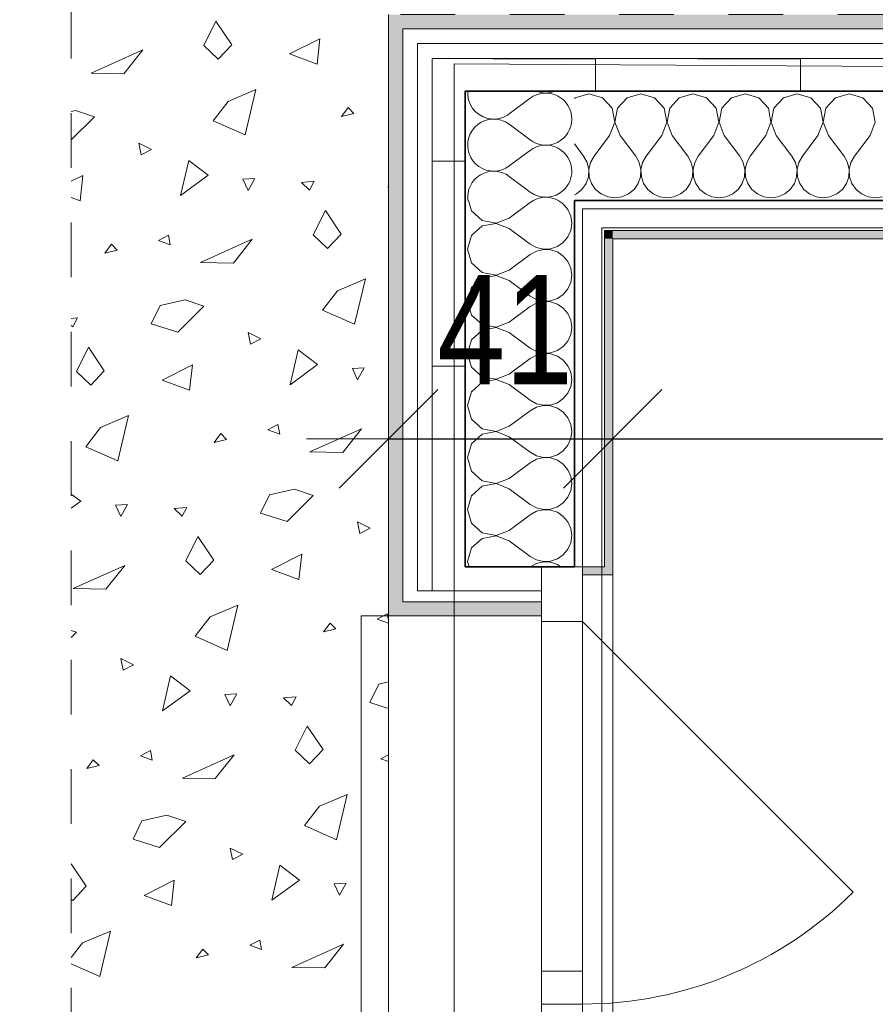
# Model space of a CAD drawing. Header units: centimetres. Extents: x -7.1 to 26.5, y -14.7 to 18.1.
# Tile 46 of 186: x 1.2 to 2.8, y 9.3 to 11.1. Entities that reach past the tile are written whole.
import ezdxf

# ---------------------------------------------------------------- set-up
doc = ezdxf.new("R2010")
doc.units = ezdxf.units.CM
doc.header["$LTSCALE"] = 10
doc.header["$PDMODE"] = 65
doc.linetypes.add('AUSGEZOGEN', pattern=[0])
doc.linetypes.add('STRICHLINIE_S4', pattern=[0.0055, 0.0035, -0.001, 0, -0.001])
for name, color, linetype in [('XR$1$010 Fenêtres', 7, 'Continuous'), ('XR$1$010 Murs extérieurs', 7, 'Continuous'), ('XR$1$010 Murs extérieurs – Lignes de séparation des couches', 7, 'Continuous'), ('XR$1$030 Chapes', 7, 'Continuous'), ('XR$1$080 Définition des locaux – Contour', 7, 'Continuous'), ('XR$2$105 Cotations100', 7, 'Continuous'), ('XR$3$010 Murs extérieurs – Hachures des composants', 7, 'Continuous'), ('XR$3$035 Dalles', 7, 'Continuous')]:
    doc.layers.add(name, color=color, linetype=linetype)
doc.styles.add('ARIAL', font='arial.ttf')
doc.dimstyles.new('DIMSTYLE_3', dxfattribs={"dimtxt": 0.2, "dimasz": 0.3, "dimexe": 0, "dimexo": 0, "dimgap": 0.1, "dimtad": 2, "dimrnd": 0.005, "dimzin": 4, "dimdsep": 46, "dimtxsty": 'ARIAL', "dimblk1": 'ALL_ML_STRICH', "dimblk2": 'ALL_ML_STRICH', "dimsah": 1, "dimcen": 0, "dimclrd": 7, "dimclre": 7, "dimclrt": 7, "dimadec": 0, "dimazin": 0, "dimtfac": 1, "dimtdec": 0, "dimtix": 1, "dimtmove": 2, "dimatfit": 3, "dimfxl": 0, "dimtzin": 0, "dimlwd": 0, "dimlwe": 18, "dimarcsym": 0})
doc.dimstyles.new('DIMSTYLE_7', dxfattribs={"dimtxt": 0.2, "dimasz": 0.3, "dimexe": 0, "dimexo": 0, "dimgap": 0.1, "dimtad": 2, "dimdec": 1, "dimlfac": 100, "dimrnd": 0.5, "dimzin": 4, "dimdsep": 46, "dimtxsty": 'ARIAL', "dimblk1": 'ALL_ML_STRICH', "dimblk2": 'ALL_ML_STRICH', "dimsah": 1, "dimcen": 0, "dimclrd": 7, "dimclre": 7, "dimclrt": 7, "dimadec": 0, "dimazin": 0, "dimtfac": 1, "dimtdec": 0, "dimtix": 1, "dimtmove": 2, "dimatfit": 3, "dimfxl": 0, "dimtvp": 1.2, "dimtzin": 0, "dimlwd": 0, "dimlwe": 18, "dimarcsym": 0})
pattern_1 = [(0, (1500, 1500), (750, 750), [750, -750]), (90, (1500, 1500), (-750, 750), [750, -750])]
pattern_2 = [(0, (0.375, 0.375), (0.1875, 0.1875), [0.1875, -0.1875]), (90, (0.375, 0.375), (-0.1875, 0.1875), [0.1875, -0.1875])]

# ---------------------------------------------------------------- blocks, each defined once
blk = doc.blocks.new('ALL_ML_STRICH')
at = {"color": 0, "linetype": 'ByBlock', "lineweight": -2}
for p, q in [((0, -0.5), (0, 0.5)), ((-0.3, -0.3), (0.3, 0.3)), ((-1, 0), (0.5, 0))]:
    blk.add_line(p, q, dxfattribs=at)
blk = doc.blocks.new('*D180')
at = {"layer": 'DEFPOINTS', "color": 7, "linetype": 'AUSGEZOGEN', "lineweight": 18, "transparency": 16777216}
for p in [(1.8718, 10.3675), (1.8718, 10.3675), (2.2818, 10.3675)]:
    blk.add_point(p, dxfattribs=at)
at = {"layer": 'XR$2$105 Cotations100', "color": 7, "linetype": 'AUSGEZOGEN', "lineweight": -2, "transparency": 16777216}
for p, q in [((1.8718, 10.3675), (1.8718, 10.3675)), ((1.8718, 10.3675), (2.2818, 10.3675)), ((2.2818, 10.3675), (2.2818, 10.3675))]:
    blk.add_line(p, q, dxfattribs=at)
at = {"layer": 'XR$2$105 Cotations100', "color": 7, "linetype": 'AUSGEZOGEN', "lineweight": 18, "transparency": 16777216, "xscale": 0.3, "yscale": 0.3, "zscale": 0.3, "rotation": 180}
blk.add_blockref('ALL_ML_STRICH', (1.8718, 10.3675), dxfattribs=at)
at = {"layer": 'XR$2$105 Cotations100', "color": 7, "linetype": 'AUSGEZOGEN', "lineweight": 18, "transparency": 16777216, "xscale": 0.3, "yscale": 0.3, "zscale": 0.3}
blk.add_blockref('ALL_ML_STRICH', (2.2818, 10.3675), dxfattribs=at)
at = {"layer": 'XR$2$105 Cotations100', "color": 7, "linetype": 'AUSGEZOGEN', "lineweight": 18, "transparency": 16777216, "insert": (2.085, 10.5675), "char_height": 0.2, "width": 0.64, "attachment_point": 5, "style": 'ARIAL'}
blk.add_mtext('\\W0.80;\\A1;{\\A1;{41\\H0.132000;\\S^ ;}}', dxfattribs=at)
blk = doc.blocks.new('*D181')
at = {"layer": 'DEFPOINTS', "color": 7, "linetype": 'AUSGEZOGEN', "lineweight": 18, "transparency": 16777216}
for p in [(6.1018, 10.397), (2.2818, 10.3675), (2.2818, 10.3675)]:
    blk.add_point(p, dxfattribs=at)
at = {"layer": 'XR$2$105 Cotations100', "color": 7, "linetype": 'AUSGEZOGEN', "lineweight": -2, "transparency": 16777216}
for p, q in [((2.2818, 10.3675), (2.2818, 10.3675)), ((2.2818, 10.3675), (6.1018, 10.3675)), ((6.1018, 10.3675), (6.1018, 10.3675))]:
    blk.add_line(p, q, dxfattribs=at)
at = {"layer": 'XR$2$105 Cotations100', "color": 7, "linetype": 'AUSGEZOGEN', "lineweight": 18, "transparency": 16777216, "xscale": 0.3, "yscale": 0.3, "zscale": 0.3, "rotation": 180}
blk.add_blockref('ALL_ML_STRICH', (2.2818, 10.3675), dxfattribs=at)
at = {"layer": 'XR$2$105 Cotations100', "color": 7, "linetype": 'AUSGEZOGEN', "lineweight": 18, "transparency": 16777216, "xscale": 0.3, "yscale": 0.3, "zscale": 0.3}
blk.add_blockref('ALL_ML_STRICH', (6.1018, 10.3675), dxfattribs=at)
at = {"layer": 'XR$2$105 Cotations100', "color": 7, "linetype": 'AUSGEZOGEN', "lineweight": 18, "transparency": 16777216, "insert": (4.2041, 10.5711), "char_height": 0.2, "width": 0.64, "attachment_point": 5, "style": 'ARIAL'}
blk.add_mtext('\\W0.80;\\A1;{\\A1;{3.82\\H0.132000;\\S^ ;}}', dxfattribs=at)
blk = doc.blocks.new('COMPLEXOBJECT_77')
at = {"layer": 'XR$3$010 Murs extérieurs – Hachures des composants', "color": 8, "linetype": 'AUSGEZOGEN', "lineweight": 13, "transparency": 33554687}
for p, q in [((2.0927, 10.9619), (2.1308, 10.9905)), ((2.0927, 10.9429), (2.1308, 10.9143)), ((2.1247, 10.8906), (2.1308, 10.8952))]:
    blk.add_line(p, q, dxfattribs=at)
for centre, start, end in [((2.0642, 11), 175.7805, 181.5346), ((2.1594, 10.9524), 0, 126.8699), ((2.1594, 11.0476), 247.8838, 292.1162), ((2.0642, 11), 268.4654, 306.8699), ((2.0642, 10.9048), 53.1301, 91.4946), ((2.1594, 10.9524), 233.1301, 0), ((2.1594, 10.8571), 0, 126.8699), ((2.1594, 10.8571), 313.9295, 0)]:
    blk.add_arc(centre, 0.0476, start, end, dxfattribs=at)
blk = doc.blocks.new('COMPLEXOBJECT_79')
at = {"layer": 'XR$3$010 Murs extérieurs – Hachures des composants', "color": 8, "linetype": 'AUSGEZOGEN', "lineweight": 13, "transparency": 33554687}
for p, q in [((2.0927, 10.8667), (2.1247, 10.8906)), ((2.0927, 10.8476), (2.1308, 10.819))]:
    blk.add_line(p, q, dxfattribs=at)
for centre, start, end in [((2.0642, 11), 181.5346, 268.4654), ((2.0642, 10.9048), 91.4946, 306.8699), ((2.0642, 10.8095), 53.1301, 187.2629), ((2.1594, 10.8571), 233.1301, 313.9295), ((2.1594, 10.7619), 60.8771, 119.1229)]:
    blk.add_arc(centre, 0.0476, start, end, dxfattribs=at)
blk = doc.blocks.new('COMPLEXOBJECT_80')
at = {"layer": 'XR$3$010 Murs extérieurs – Hachures des composants', "color": 8, "linetype": 'AUSGEZOGEN', "lineweight": 13, "transparency": 33554687}
for p, q in [((2.0182, 10.8035), (2.0236, 10.7845)), ((2.0927, 10.7714), (2.1308, 10.8)), ((2.1372, 10.8035), (2.1308, 10.8)), ((2.1915, 10.7971), (2.1821, 10.8035)), ((2.1999, 10.7869), (2.1915, 10.7971)), ((2.0236, 10.7845), (2.0429, 10.7669)), ((2.0684, 10.7621), (2.0927, 10.7714)), ((2.2052, 10.7749), (2.1999, 10.7869)), ((2.207, 10.7619), (2.2052, 10.7749)), ((2.0429, 10.7569), (2.0236, 10.7393)), ((2.0429, 10.7669), (2.0684, 10.7621)), ((2.0684, 10.7617), (2.0429, 10.7569)), ((2.0927, 10.7524), (2.0684, 10.7617)), ((2.2052, 10.7489), (2.207, 10.7619)), ((2.0236, 10.7393), (2.0165, 10.7143)), ((2.0927, 10.7524), (2.1308, 10.7238)), ((2.1915, 10.7268), (2.1999, 10.7369)), ((2.1999, 10.7369), (2.2052, 10.7489)), ((2.1308, 10.7238), (2.1423, 10.7175)), ((2.1423, 10.7175), (2.1551, 10.7145)), ((2.1682, 10.7151), (2.1807, 10.7193)), ((2.1807, 10.7193), (2.1915, 10.7268)), ((2.0165, 10.7143), (2.0236, 10.6893)), ((2.0927, 10.6762), (2.1308, 10.7048)), ((2.1423, 10.7111), (2.1308, 10.7048)), ((2.1551, 10.7141), (2.1423, 10.7111)), ((2.1551, 10.7145), (2.1682, 10.7151)), ((2.1682, 10.7135), (2.1551, 10.7141)), ((2.1807, 10.7093), (2.1682, 10.7135)), ((2.1915, 10.7018), (2.1807, 10.7093)), ((2.1999, 10.6917), (2.1915, 10.7018)), ((2.0236, 10.6893), (2.0429, 10.6717)), ((2.2052, 10.6797), (2.1999, 10.6917)), ((2.0429, 10.6717), (2.0684, 10.6669)), ((2.0684, 10.6665), (2.0429, 10.6616)), ((2.0684, 10.6669), (2.0927, 10.6762)), ((2.0927, 10.6571), (2.0684, 10.6665)), ((2.207, 10.6667), (2.2052, 10.6797)), ((2.2052, 10.6537), (2.207, 10.6667)), ((2.0429, 10.6616), (2.0236, 10.6441)), ((2.0927, 10.6571), (2.1308, 10.6286)), ((2.1999, 10.6416), (2.2052, 10.6537)), ((2.0236, 10.6441), (2.0165, 10.619)), ((2.1308, 10.6286), (2.1423, 10.6222)), ((2.1807, 10.6241), (2.1915, 10.6315)), ((2.1915, 10.6315), (2.1999, 10.6416)), ((2.0165, 10.619), (2.0236, 10.594)), ((2.0927, 10.581), (2.1308, 10.6095)), ((2.1423, 10.6159), (2.1308, 10.6095)), ((2.1423, 10.6222), (2.1551, 10.6192)), ((2.1551, 10.6189), (2.1423, 10.6159)), ((2.1551, 10.6192), (2.1682, 10.6199)), ((2.1682, 10.6182), (2.1551, 10.6189)), ((2.1682, 10.6199), (2.1807, 10.6241)), ((2.1807, 10.614), (2.1682, 10.6182)), ((2.1915, 10.6066), (2.1807, 10.614)), ((2.0236, 10.594), (2.0429, 10.5765)), ((2.1999, 10.5965), (2.1915, 10.6066)), ((2.2052, 10.5844), (2.1999, 10.5965)), ((2.0429, 10.5765), (2.0684, 10.5716)), ((2.0684, 10.5716), (2.0927, 10.581)), ((2.207, 10.5714), (2.2052, 10.5844)), ((2.0429, 10.5664), (2.0236, 10.5488)), ((2.0684, 10.5712), (2.0429, 10.5664)), ((2.0927, 10.5619), (2.0684, 10.5712)), ((2.0927, 10.5619), (2.1308, 10.5333)), ((2.1999, 10.5464), (2.2052, 10.5584)), ((2.2052, 10.5584), (2.207, 10.5714)), ((2.0236, 10.5488), (2.0165, 10.5238)), ((2.1915, 10.5363), (2.1999, 10.5464)), ((2.0165, 10.5238), (2.0236, 10.4988)), ((2.1308, 10.5333), (2.1423, 10.527)), ((2.1423, 10.5206), (2.1308, 10.5143)), ((2.1423, 10.527), (2.1551, 10.524)), ((2.1551, 10.5236), (2.1423, 10.5206)), ((2.1551, 10.524), (2.1682, 10.5246)), ((2.1682, 10.523), (2.1551, 10.5236)), ((2.1682, 10.5246), (2.1807, 10.5288)), ((2.1807, 10.5188), (2.1682, 10.523)), ((2.1807, 10.5288), (2.1915, 10.5363)), ((2.1915, 10.5113), (2.1807, 10.5188)), ((2.0927, 10.4857), (2.1308, 10.5143)), ((2.1999, 10.5012), (2.1915, 10.5113)), ((2.2052, 10.4892), (2.1999, 10.5012)), ((2.0236, 10.4988), (2.0429, 10.4812)), ((2.0684, 10.4764), (2.0927, 10.4857)), ((2.207, 10.4762), (2.2052, 10.4892)), ((2.0429, 10.4712), (2.0236, 10.4536)), ((2.0429, 10.4812), (2.0684, 10.4764)), ((2.0684, 10.476), (2.0429, 10.4712)), ((2.0927, 10.4667), (2.0684, 10.476)), ((2.0927, 10.4667), (2.1308, 10.4381)), ((2.2052, 10.4632), (2.207, 10.4762)), ((2.0236, 10.4536), (2.0165, 10.4286)), ((2.1915, 10.441), (2.1999, 10.4512)), ((2.1999, 10.4512), (2.2052, 10.4632)), ((2.1308, 10.4381), (2.1423, 10.4317)), ((2.1423, 10.4317), (2.1551, 10.4288)), ((2.1551, 10.4288), (2.1682, 10.4294)), ((2.1682, 10.4294), (2.1807, 10.4336)), ((2.1807, 10.4336), (2.1915, 10.441)), ((2.0165, 10.4286), (2.0236, 10.4035)), ((2.0927, 10.3905), (2.1308, 10.419)), ((2.1423, 10.4254), (2.1308, 10.419)), ((2.1551, 10.4284), (2.1423, 10.4254)), ((2.1682, 10.4277), (2.1551, 10.4284)), ((2.1807, 10.4235), (2.1682, 10.4277)), ((2.1915, 10.4161), (2.1807, 10.4235)), ((2.1999, 10.406), (2.1915, 10.4161)), ((2.0236, 10.4035), (2.0429, 10.386)), ((2.2052, 10.394), (2.1999, 10.406)), ((2.207, 10.381), (2.2052, 10.394)), ((2.0429, 10.3759), (2.0236, 10.3584)), ((2.0429, 10.386), (2.0684, 10.3811)), ((2.0684, 10.3808), (2.0429, 10.3759)), ((2.0684, 10.3811), (2.0927, 10.3905)), ((2.0927, 10.3714), (2.0684, 10.3808)), ((2.2052, 10.3679), (2.207, 10.381)), ((2.0236, 10.3584), (2.0165, 10.3333)), ((2.0927, 10.3714), (2.1308, 10.3429)), ((2.1999, 10.3559), (2.2052, 10.3679)), ((2.1308, 10.3429), (2.1423, 10.3365)), ((2.1807, 10.3384), (2.1915, 10.3458)), ((2.1915, 10.3458), (2.1999, 10.3559)), ((2.0165, 10.3333), (2.0236, 10.3083)), ((2.0927, 10.2952), (2.1308, 10.3238)), ((2.1423, 10.3302), (2.1308, 10.3238)), ((2.1423, 10.3365), (2.1551, 10.3335)), ((2.1551, 10.3331), (2.1423, 10.3302)), ((2.1551, 10.3335), (2.1682, 10.3342)), ((2.1682, 10.3325), (2.1551, 10.3331)), ((2.1682, 10.3342), (2.1807, 10.3384)), ((2.1807, 10.3283), (2.1682, 10.3325)), ((2.1915, 10.3209), (2.1807, 10.3283)), ((2.1999, 10.3107), (2.1915, 10.3209)), ((2.0236, 10.3083), (2.0429, 10.2907)), ((2.2052, 10.2987), (2.1999, 10.3107)), ((2.0429, 10.2907), (2.0684, 10.2859)), ((2.0684, 10.2855), (2.0429, 10.2807)), ((2.0684, 10.2859), (2.0927, 10.2952)), ((2.0927, 10.2762), (2.0684, 10.2855)), ((2.207, 10.2857), (2.2052, 10.2987)), ((2.2052, 10.2727), (2.207, 10.2857)), ((2.0429, 10.2807), (2.0236, 10.2631)), ((2.0927, 10.2762), (2.1308, 10.2476)), ((2.1999, 10.2607), (2.2052, 10.2727)), ((2.0236, 10.2631), (2.0165, 10.2381)), ((2.1807, 10.2431), (2.1915, 10.2506)), ((2.1915, 10.2506), (2.1999, 10.2607)), ((2.0165, 10.2381), (2.0236, 10.2131)), ((2.1308, 10.2476), (2.1423, 10.2413)), ((2.1423, 10.2349), (2.1308, 10.2286)), ((2.1423, 10.2413), (2.1551, 10.2383)), ((2.1551, 10.2379), (2.1423, 10.2349)), ((2.1551, 10.2383), (2.1682, 10.2389)), ((2.1682, 10.2373), (2.1551, 10.2379)), ((2.1682, 10.2389), (2.1807, 10.2431)), ((2.1807, 10.2331), (2.1682, 10.2373)), ((2.1915, 10.2256), (2.1807, 10.2331)), ((2.0236, 10.2131), (2.0429, 10.1955)), ((2.0927, 10.2), (2.1308, 10.2286)), ((2.1999, 10.2155), (2.1915, 10.2256)), ((2.2052, 10.2035), (2.1999, 10.2155)), ((2.0429, 10.1955), (2.0684, 10.1907)), ((2.0684, 10.1907), (2.0927, 10.2)), ((2.207, 10.1905), (2.2052, 10.2035)), ((2.0429, 10.1854), (2.0236, 10.1679)), ((2.0684, 10.1903), (2.0429, 10.1854)), ((2.0927, 10.181), (2.0684, 10.1903)), ((2.0927, 10.181), (2.1308, 10.1524)), ((2.1999, 10.1654), (2.2052, 10.1775)), ((2.2052, 10.1775), (2.207, 10.1905)), ((2.0236, 10.1679), (2.0165, 10.1429)), ((2.1915, 10.1553), (2.1999, 10.1654)), ((2.0165, 10.1429), (2.0192, 10.1335)), ((2.1308, 10.1524), (2.1423, 10.146)), ((2.1423, 10.146), (2.1551, 10.143)), ((2.1551, 10.1427), (2.1423, 10.1397)), ((2.1551, 10.143), (2.1682, 10.1437)), ((2.1682, 10.142), (2.1551, 10.1427)), ((2.1682, 10.1437), (2.1807, 10.1479)), ((2.1807, 10.1378), (2.1682, 10.142)), ((2.1807, 10.1479), (2.1915, 10.1553)), ((2.1423, 10.1397), (2.1311, 10.1335)), ((2.187, 10.1335), (2.1807, 10.1378))]:
    blk.add_line(p, q, dxfattribs=at)
blk = doc.blocks.new('COMPLEXOBJECT_125')
at = {"layer": 'XR$3$010 Murs extérieurs – Hachures des composants', "color": 8, "linetype": 'AUSGEZOGEN', "lineweight": 13, "transparency": 33554687}
for p, q in [((2.2131, 10.9916), (2.2118, 10.9902)), ((2.2381, 10.9987), (2.2131, 10.9916)), ((2.2631, 10.9916), (2.2381, 10.9987)), ((2.2807, 10.9724), (2.2631, 10.9916)), ((2.3083, 10.9916), (2.2907, 10.9724)), ((2.3333, 10.9987), (2.3083, 10.9916)), ((2.3584, 10.9916), (2.3333, 10.9987)), ((2.3759, 10.9724), (2.3584, 10.9916)), ((2.4035, 10.9916), (2.386, 10.9724)), ((2.4286, 10.9987), (2.4035, 10.9916)), ((2.4536, 10.9916), (2.4286, 10.9987)), ((2.4712, 10.9724), (2.4536, 10.9916)), ((2.4988, 10.9916), (2.4812, 10.9724)), ((2.5238, 10.9987), (2.4988, 10.9916)), ((2.5488, 10.9916), (2.5238, 10.9987)), ((2.5664, 10.9724), (2.5488, 10.9916)), ((2.594, 10.9916), (2.5765, 10.9724)), ((2.619, 10.9987), (2.594, 10.9916)), ((2.6441, 10.9916), (2.619, 10.9987)), ((2.6616, 10.9724), (2.6441, 10.9916)), ((2.6893, 10.9916), (2.6717, 10.9724)), ((2.7143, 10.9987), (2.6893, 10.9916)), ((2.7393, 10.9916), (2.7143, 10.9987)), ((2.7569, 10.9724), (2.7393, 10.9916)), ((2.2855, 10.9468), (2.2807, 10.9724)), ((2.2907, 10.9724), (2.2859, 10.9468)), ((2.3808, 10.9468), (2.3759, 10.9724)), ((2.386, 10.9724), (2.3811, 10.9468)), ((2.476, 10.9468), (2.4712, 10.9724)), ((2.4812, 10.9724), (2.4764, 10.9468)), ((2.5712, 10.9468), (2.5664, 10.9724)), ((2.5765, 10.9724), (2.5716, 10.9468)), ((2.6665, 10.9468), (2.6616, 10.9724)), ((2.6717, 10.9724), (2.6669, 10.9468)), ((2.7617, 10.9468), (2.7569, 10.9724)), ((2.2762, 10.9226), (2.2855, 10.9468)), ((2.2859, 10.9468), (2.2952, 10.9226)), ((2.3714, 10.9226), (2.3808, 10.9468)), ((2.3811, 10.9468), (2.3905, 10.9226)), ((2.4667, 10.9226), (2.476, 10.9468)), ((2.4764, 10.9468), (2.4857, 10.9226)), ((2.5619, 10.9226), (2.5712, 10.9468)), ((2.5716, 10.9468), (2.581, 10.9226)), ((2.6571, 10.9226), (2.6665, 10.9468)), ((2.6669, 10.9468), (2.6762, 10.9226)), ((2.7524, 10.9226), (2.7617, 10.9468)), ((2.2762, 10.9226), (2.2476, 10.8845)), ((2.2952, 10.9226), (2.3238, 10.8845)), ((2.3714, 10.9226), (2.3429, 10.8845)), ((2.3905, 10.9226), (2.419, 10.8845)), ((2.4667, 10.9226), (2.4381, 10.8845)), ((2.4857, 10.9226), (2.5143, 10.8845)), ((2.5619, 10.9226), (2.5333, 10.8845)), ((2.581, 10.9226), (2.6095, 10.8845)), ((2.6571, 10.9226), (2.6286, 10.8845)), ((2.6762, 10.9226), (2.7048, 10.8845)), ((2.7524, 10.9226), (2.7238, 10.8845)), ((2.2118, 10.9069), (2.2286, 10.8845)), ((2.2349, 10.873), (2.2286, 10.8845)), ((2.2476, 10.8845), (2.2413, 10.873)), ((2.3302, 10.873), (2.3238, 10.8845)), ((2.3429, 10.8845), (2.3365, 10.873)), ((2.4254, 10.873), (2.419, 10.8845)), ((2.4381, 10.8845), (2.4317, 10.873)), ((2.5206, 10.873), (2.5143, 10.8845)), ((2.5333, 10.8845), (2.527, 10.873)), ((2.6159, 10.873), (2.6095, 10.8845)), ((2.6286, 10.8845), (2.6222, 10.873)), ((2.7111, 10.873), (2.7048, 10.8845)), ((2.7238, 10.8845), (2.7175, 10.873)), ((2.2379, 10.8602), (2.2349, 10.873)), ((2.2413, 10.873), (2.2383, 10.8602)), ((2.3331, 10.8602), (2.3302, 10.873)), ((2.3365, 10.873), (2.3335, 10.8602)), ((2.4284, 10.8602), (2.4254, 10.873)), ((2.4317, 10.873), (2.4288, 10.8602)), ((2.5236, 10.8602), (2.5206, 10.873)), ((2.527, 10.873), (2.524, 10.8602)), ((2.6189, 10.8602), (2.6159, 10.873)), ((2.6222, 10.873), (2.6192, 10.8602)), ((2.7141, 10.8602), (2.7111, 10.873)), ((2.7175, 10.873), (2.7145, 10.8602)), ((2.2331, 10.8346), (2.2373, 10.847)), ((2.2373, 10.847), (2.2379, 10.8602)), ((2.2383, 10.8602), (2.2389, 10.847)), ((2.2389, 10.847), (2.2431, 10.8346)), ((2.3283, 10.8346), (2.3325, 10.847)), ((2.3325, 10.847), (2.3331, 10.8602)), ((2.3335, 10.8602), (2.3342, 10.847)), ((2.3342, 10.847), (2.3384, 10.8346)), ((2.4235, 10.8346), (2.4277, 10.847)), ((2.4277, 10.847), (2.4284, 10.8602)), ((2.4288, 10.8602), (2.4294, 10.847)), ((2.4294, 10.847), (2.4336, 10.8346)), ((2.5188, 10.8346), (2.523, 10.847)), ((2.523, 10.847), (2.5236, 10.8602)), ((2.524, 10.8602), (2.5246, 10.847)), ((2.5246, 10.847), (2.5288, 10.8346)), ((2.614, 10.8346), (2.6182, 10.847)), ((2.6182, 10.847), (2.6189, 10.8602)), ((2.6192, 10.8602), (2.6199, 10.847)), ((2.6199, 10.847), (2.6241, 10.8346)), ((2.7093, 10.8346), (2.7135, 10.847)), ((2.7135, 10.847), (2.7141, 10.8602)), ((2.7145, 10.8602), (2.7151, 10.847)), ((2.7151, 10.847), (2.7193, 10.8346)), ((2.2256, 10.8238), (2.2331, 10.8346)), ((2.2431, 10.8346), (2.2506, 10.8238)), ((2.3209, 10.8238), (2.3283, 10.8346)), ((2.3384, 10.8346), (2.3458, 10.8238)), ((2.4161, 10.8238), (2.4235, 10.8346)), ((2.4336, 10.8346), (2.441, 10.8238)), ((2.5113, 10.8238), (2.5188, 10.8346)), ((2.5288, 10.8346), (2.5363, 10.8238)), ((2.6066, 10.8238), (2.614, 10.8346)), ((2.6241, 10.8346), (2.6315, 10.8238)), ((2.7018, 10.8238), (2.7093, 10.8346)), ((2.7193, 10.8346), (2.7268, 10.8238)), ((2.2118, 10.8137), (2.2155, 10.8154)), ((2.2155, 10.8154), (2.2256, 10.8238)), ((2.2506, 10.8238), (2.2607, 10.8154)), ((2.2607, 10.8154), (2.2727, 10.8101)), ((2.2727, 10.8101), (2.2857, 10.8083)), ((2.2857, 10.8083), (2.2987, 10.8101)), ((2.2987, 10.8101), (2.3107, 10.8154)), ((2.3107, 10.8154), (2.3209, 10.8238)), ((2.3458, 10.8238), (2.3559, 10.8154)), ((2.3559, 10.8154), (2.3679, 10.8101)), ((2.3679, 10.8101), (2.381, 10.8083)), ((2.381, 10.8083), (2.394, 10.8101)), ((2.394, 10.8101), (2.406, 10.8154)), ((2.406, 10.8154), (2.4161, 10.8238)), ((2.441, 10.8238), (2.4512, 10.8154)), ((2.4512, 10.8154), (2.4632, 10.8101)), ((2.4632, 10.8101), (2.4762, 10.8083)), ((2.4762, 10.8083), (2.4892, 10.8101)), ((2.4892, 10.8101), (2.5012, 10.8154)), ((2.5012, 10.8154), (2.5113, 10.8238)), ((2.5363, 10.8238), (2.5464, 10.8154)), ((2.5464, 10.8154), (2.5584, 10.8101)), ((2.5584, 10.8101), (2.5714, 10.8083)), ((2.5714, 10.8083), (2.5844, 10.8101)), ((2.5844, 10.8101), (2.5965, 10.8154)), ((2.5965, 10.8154), (2.6066, 10.8238)), ((2.6315, 10.8238), (2.6416, 10.8154)), ((2.6416, 10.8154), (2.6537, 10.8101)), ((2.6537, 10.8101), (2.6667, 10.8083)), ((2.6667, 10.8083), (2.6797, 10.8101)), ((2.6797, 10.8101), (2.6917, 10.8154)), ((2.6917, 10.8154), (2.7018, 10.8238)), ((2.7268, 10.8238), (2.7369, 10.8154)), ((2.7369, 10.8154), (2.7489, 10.8101)), ((2.7489, 10.8101), (2.7619, 10.8083)), ((2.7619, 10.8083), (2.7749, 10.8101))]:
    blk.add_line(p, q, dxfattribs=at)
blk = doc.blocks.new('COMPLEXOBJECT_272')
at = {"layer": 'XR$3$035 Dalles', "color": 253, "linetype": 'AUSGEZOGEN', "lineweight": 13, "transparency": 33554687}
for p, q in [((1.5343, 11.0869), (1.5563, 11.1314)), ((1.5563, 11.1314), (1.5851, 11.0884)), ((1.6907, 11.0716), (1.7461, 11.0995)), ((1.7461, 11.0995), (1.7412, 11.053)), ((1.3279, 11.0363), (1.4224, 11.0789)), ((1.4224, 11.0789), (1.3881, 11.0353)), ((1.5605, 11.0623), (1.5343, 11.0869)), ((1.5851, 11.0884), (1.5605, 11.0623)), ((1.7412, 11.053), (1.6907, 11.0716)), ((1.3881, 11.0353), (1.3279, 11.0363)), ((1.5784, 10.9847), (1.6295, 11.0063)), ((1.6295, 11.0063), (1.6098, 10.9234)), ((1.5513, 10.9492), (1.5784, 10.9847)), ((1.798, 10.9734), (1.7859, 10.9574)), ((1.8087, 10.9627), (1.798, 10.9734)), ((1.2918, 10.9665), (1.2997, 10.9683)), ((1.3343, 10.9565), (1.2918, 10.9144)), ((1.2997, 10.9683), (1.3343, 10.9565)), ((1.7859, 10.9574), (1.8087, 10.9627)), ((1.6098, 10.9234), (1.5513, 10.9492)), ((1.4385, 10.897), (1.4151, 10.9082)), ((1.4151, 10.9082), (1.4194, 10.8871)), ((1.4194, 10.8871), (1.4385, 10.897)), ((1.4917, 10.8127), (1.5064, 10.8767)), ((1.5064, 10.8767), (1.5419, 10.8496)), ((1.2918, 10.8388), (1.3131, 10.8495)), ((1.3131, 10.8495), (1.3081, 10.803)), ((1.5419, 10.8496), (1.4917, 10.8127)), ((1.6274, 10.8437), (1.6057, 10.8424)), ((1.6152, 10.822), (1.6274, 10.8437)), ((1.6057, 10.8424), (1.6152, 10.822)), ((1.7126, 10.8363), (1.736, 10.8386)), ((1.7274, 10.8223), (1.7126, 10.8363)), ((1.736, 10.8386), (1.7274, 10.8223)), ((1.8706, 10.8281), (1.8718, 10.8305)), ((1.8718, 10.8277), (1.8706, 10.8281)), ((1.3081, 10.803), (1.2918, 10.809)), ((1.7343, 10.7405), (1.7563, 10.785)), ((1.7563, 10.785), (1.7851, 10.742)), ((1.4695, 10.7399), (1.4513, 10.7305)), ((1.4728, 10.7226), (1.4695, 10.7399)), ((1.7605, 10.7159), (1.7343, 10.7405)), ((1.7851, 10.742), (1.7605, 10.7159)), ((1.365, 10.7234), (1.3529, 10.7074)), ((1.3757, 10.7127), (1.365, 10.7234)), ((1.4513, 10.7305), (1.4728, 10.7226)), ((1.5279, 10.6899), (1.6224, 10.7325)), ((1.6224, 10.7325), (1.5881, 10.6889)), ((1.3529, 10.7074), (1.3757, 10.7127)), ((1.5881, 10.6889), (1.5279, 10.6899)), ((1.7784, 10.6383), (1.8295, 10.6599)), ((1.8295, 10.6599), (1.8098, 10.577)), ((1.7513, 10.6028), (1.7784, 10.6383)), ((1.4376, 10.5781), (1.4541, 10.6115)), ((1.4541, 10.6115), (1.4997, 10.6219)), ((1.5343, 10.6101), (1.4863, 10.5626)), ((1.4997, 10.6219), (1.5343, 10.6101)), ((1.8098, 10.577), (1.7513, 10.6028)), ((1.2918, 10.5875), (1.303, 10.5886)), ((1.2944, 10.5723), (1.2918, 10.5748)), ((1.303, 10.5886), (1.2944, 10.5723)), ((1.4863, 10.5626), (1.4376, 10.5781)), ((1.6385, 10.5506), (1.6151, 10.5618)), ((1.6151, 10.5618), (1.6194, 10.5407)), ((1.6194, 10.5407), (1.6385, 10.5506)), ((1.3013, 10.4905), (1.3233, 10.535)), ((1.3233, 10.535), (1.3521, 10.492)), ((1.6917, 10.4663), (1.7064, 10.5303)), ((1.7064, 10.5303), (1.7419, 10.5032)), ((1.4577, 10.4751), (1.5131, 10.5031)), ((1.5131, 10.5031), (1.5081, 10.4566)), ((1.7419, 10.5032), (1.6917, 10.4663)), ((1.3274, 10.4659), (1.3013, 10.4905)), ((1.3521, 10.492), (1.3274, 10.4659)), ((1.8274, 10.4973), (1.8057, 10.496)), ((1.8057, 10.496), (1.8152, 10.4756)), ((1.8152, 10.4756), (1.8274, 10.4973)), ((1.5081, 10.4566), (1.4577, 10.4751)), ((1.3454, 10.3883), (1.3965, 10.4099)), ((1.3965, 10.4099), (1.3768, 10.327)), ((1.6695, 10.3935), (1.6513, 10.3841)), ((1.6728, 10.3762), (1.6695, 10.3935)), ((1.3183, 10.3528), (1.3454, 10.3883)), ((1.565, 10.377), (1.5529, 10.361)), ((1.5757, 10.3663), (1.565, 10.377)), ((1.6513, 10.3841), (1.6728, 10.3762)), ((1.7279, 10.3435), (1.8224, 10.3861)), ((1.8224, 10.3861), (1.7881, 10.3424)), ((1.5529, 10.361), (1.5757, 10.3663)), ((1.3768, 10.327), (1.3183, 10.3528)), ((1.7881, 10.3424), (1.7279, 10.3435)), ((1.6541, 10.2651), (1.6997, 10.2755)), ((1.6997, 10.2755), (1.7343, 10.2637)), ((1.2918, 10.2662), (1.3089, 10.2532)), ((1.3089, 10.2532), (1.2918, 10.2406)), ((1.6376, 10.2317), (1.6541, 10.2651)), ((1.7343, 10.2637), (1.6863, 10.2162)), ((1.3944, 10.2473), (1.3726, 10.246)), ((1.3726, 10.246), (1.3822, 10.2256)), ((1.3822, 10.2256), (1.3944, 10.2473)), ((1.4796, 10.2399), (1.503, 10.2422)), ((1.4944, 10.2259), (1.4796, 10.2399)), ((1.503, 10.2422), (1.4944, 10.2259)), ((1.6863, 10.2162), (1.6376, 10.2317)), ((1.8385, 10.2042), (1.8151, 10.2154)), ((1.8151, 10.2154), (1.8194, 10.1943)), ((1.8194, 10.1943), (1.8385, 10.2042)), ((1.5013, 10.1441), (1.5233, 10.1886)), ((1.5233, 10.1886), (1.5521, 10.1456)), ((1.5274, 10.1195), (1.5013, 10.1441)), ((1.5521, 10.1456), (1.5274, 10.1195)), ((1.6577, 10.1287), (1.7131, 10.1567)), ((1.7131, 10.1567), (1.7081, 10.1102)), ((1.2949, 10.0935), (1.3894, 10.1361)), ((1.3894, 10.1361), (1.3551, 10.0924)), ((1.7081, 10.1102), (1.6577, 10.1287)), ((1.3551, 10.0924), (1.2949, 10.0935)), ((1.5454, 10.0419), (1.5965, 10.0635)), ((1.5965, 10.0635), (1.5768, 9.9806)), ((1.5183, 10.0064), (1.5454, 10.0419)), ((1.8695, 10.0471), (1.8513, 10.0377)), ((1.8513, 10.0377), (1.8718, 10.0302)), ((1.8718, 10.0351), (1.8695, 10.0471)), ((1.2918, 10.0169), (1.3012, 10.0137)), ((1.765, 10.0306), (1.7529, 10.0146)), ((1.7529, 10.0146), (1.7757, 10.0199)), ((1.7757, 10.0199), (1.765, 10.0306)), ((1.3012, 10.0137), (1.2918, 10.0043)), ((1.5768, 9.9806), (1.5183, 10.0064)), ((1.4055, 9.9542), (1.3821, 9.9654)), ((1.3821, 9.9654), (1.3864, 9.9443)), ((1.3864, 9.9443), (1.4055, 9.9542)), ((1.4587, 9.8699), (1.4733, 9.9339)), ((1.4733, 9.9339), (1.5089, 9.9068)), ((1.5089, 9.9068), (1.4587, 9.8699)), ((1.8376, 9.8853), (1.8541, 9.9187)), ((1.8541, 9.9187), (1.8718, 9.9227)), ((1.5944, 9.9009), (1.5726, 9.8996)), ((1.5726, 9.8996), (1.5822, 9.8792)), ((1.5822, 9.8792), (1.5944, 9.9009)), ((1.6796, 9.8935), (1.703, 9.8958)), ((1.6944, 9.8795), (1.6796, 9.8935)), ((1.703, 9.8958), (1.6944, 9.8795)), ((1.8718, 9.8744), (1.8376, 9.8853)), ((1.7013, 9.7977), (1.7233, 9.8421)), ((1.7233, 9.8421), (1.7521, 9.7992)), ((1.7521, 9.7992), (1.7274, 9.7731)), ((1.332, 9.7806), (1.3199, 9.7646)), ((1.3427, 9.7699), (1.332, 9.7806)), ((1.4365, 9.7971), (1.4183, 9.7877)), ((1.4183, 9.7877), (1.4397, 9.7798)), ((1.4397, 9.7798), (1.4365, 9.7971)), ((1.4949, 9.747), (1.5894, 9.7897)), ((1.5894, 9.7897), (1.5551, 9.746)), ((1.7274, 9.7731), (1.7013, 9.7977)), ((1.8577, 9.7823), (1.8718, 9.7894)), ((1.8718, 9.7772), (1.8577, 9.7823)), ((1.3199, 9.7646), (1.3427, 9.7699)), ((1.5551, 9.746), (1.4949, 9.747)), ((1.7454, 9.6955), (1.7965, 9.7171)), ((1.7965, 9.7171), (1.7768, 9.6342)), ((1.7183, 9.66), (1.7454, 9.6955)), ((1.421, 9.6687), (1.4666, 9.6791)), ((1.4666, 9.6791), (1.5012, 9.6673)), ((1.4046, 9.6353), (1.421, 9.6687)), ((1.5012, 9.6673), (1.4533, 9.6197)), ((1.7768, 9.6342), (1.7183, 9.66)), ((1.4533, 9.6197), (1.4046, 9.6353)), ((1.6055, 9.6078), (1.5821, 9.619)), ((1.5821, 9.619), (1.5864, 9.5979)), ((1.5864, 9.5979), (1.6055, 9.6078)), ((1.2918, 9.5899), (1.3191, 9.5492)), ((1.6587, 9.5235), (1.6733, 9.5875)), ((1.6733, 9.5875), (1.7089, 9.5604)), ((1.3191, 9.5492), (1.2944, 9.5231)), ((1.4247, 9.5323), (1.48, 9.5603)), ((1.48, 9.5603), (1.4751, 9.5138)), ((1.7089, 9.5604), (1.6587, 9.5235)), ((1.7944, 9.5545), (1.7726, 9.5532)), ((1.7726, 9.5532), (1.7822, 9.5328)), ((1.7822, 9.5328), (1.7944, 9.5545)), ((1.4751, 9.5138), (1.4247, 9.5323)), ((1.2944, 9.5231), (1.2918, 9.5256)), ((1.3124, 9.4455), (1.3635, 9.4671)), ((1.3635, 9.4671), (1.3438, 9.3842)), ((1.2918, 9.4185), (1.3124, 9.4455)), ((1.6365, 9.4507), (1.6183, 9.4413)), ((1.6183, 9.4413), (1.6397, 9.4334)), ((1.6397, 9.4334), (1.6365, 9.4507)), ((1.6949, 9.4006), (1.7894, 9.4433)), ((1.7894, 9.4433), (1.7551, 9.3996)), ((1.532, 9.4342), (1.5199, 9.4182)), ((1.5199, 9.4182), (1.5427, 9.4235)), ((1.5427, 9.4235), (1.532, 9.4342)), ((1.3438, 9.3842), (1.2918, 9.4071)), ((1.7551, 9.3996), (1.6949, 9.4006))]:
    blk.add_line(p, q, dxfattribs=at)

msp = doc.modelspace()

# ---------------------------------------------------------------- hatches: boundary and pattern name
at = {"layer": 'XR$3$010 Murs extérieurs – Hachures des composants', "linetype": 'AUSGEZOGEN', "lineweight": 13, "true_color": 0xa79e8b, "transparency": 33554687}
for points in [[(1.8978, 11.1435), (1.8718, 11.1435), (1.8978, 11.1175)], [(1.8718, 11.1175), (1.8978, 11.1175), (1.8718, 11.1435)], [(1.8978, 11.1175), (6.9258, 11.1175), (6.9258, 11.1435), (1.8978, 11.1435)], [(1.8978, 11.1175), (1.8718, 11.1175), (1.8718, 10.0695), (1.8978, 10.0695)], [(1.8718, 10.0695), (1.8718, 10.0435), (2.1518, 10.0435), (2.1518, 10.0695)]]:
    msp.add_hatch(color=253, dxfattribs=at).paths.add_polyline_path(points)
at = {"layer": 'XR$3$010 Murs extérieurs – Hachures des composants', "linetype": 'AUSGEZOGEN', "lineweight": 13, "transparency": 33554687}
h = msp.add_hatch(dxfattribs=at)
h.set_pattern_fill('MUSTER', color=8, scale=750, style=0, pattern_type=2)
h.set_pattern_definition(pattern_1)
h.paths.add_polyline_path([(1.9248, 11.1175), (1.8978, 11.1175), (1.9248, 11.0905)], flags=0)
h = msp.add_hatch(dxfattribs=at)
h.set_pattern_fill('MUSTER', color=8, scale=750, style=0, pattern_type=2)
h.set_pattern_definition(pattern_1)
h.paths.add_polyline_path([(1.9248, 11.0905), (1.8978, 11.1175), (1.8978, 11.0905)], flags=0)
h = msp.add_hatch(dxfattribs=at)
h.set_pattern_fill('MUSTER', color=8, scale=750, style=0, pattern_type=2)
h.set_pattern_definition(pattern_1)
h.paths.add_polyline_path([(1.9248, 11.0905), (6.9058, 11.0905), (6.9058, 11.1175), (1.9248, 11.1175)], flags=0)
h = msp.add_hatch(dxfattribs=at)
h.set_pattern_fill('MUSTER', color=8, scale=750, style=0, pattern_type=2)
h.set_pattern_definition(pattern_1)
h.paths.add_polyline_path([(1.8978, 11.0905), (1.8978, 10.0895), (1.9248, 10.0895), (1.9248, 11.0905)], flags=0)
h = msp.add_hatch(dxfattribs=at)
h.set_pattern_fill('MUSTER', color=42, scale=0.1875, style=0, pattern_type=2)
h.set_pattern_definition(pattern_2)
h.paths.add_polyline_path([(2.0118, 11.0035), (1.9518, 11.0635), (1.9518, 11.0035)], flags=0)
h = msp.add_hatch(dxfattribs=at)
h.set_pattern_fill('MUSTER', color=42, scale=0.1875, style=0, pattern_type=2)
h.set_pattern_definition(pattern_2)
h.paths.add_polyline_path([(2.0118, 11.0635), (1.9518, 11.0635), (2.0118, 11.0035)], flags=0)
h = msp.add_hatch(dxfattribs=at)
h.set_pattern_fill('MUSTER', color=32, scale=0.1875, style=0, pattern_type=2)
h.set_pattern_definition(pattern_2)
h.paths.add_polyline_path([(2.0118, 11.0035), (6.8618, 11.0035), (6.8618, 11.0635), (2.0118, 11.0635)], flags=0)
h = msp.add_hatch(dxfattribs=at)
h.set_pattern_fill('MUSTER', color=42, scale=0.1875, style=0, pattern_type=2)
h.set_pattern_definition(pattern_2)
h.paths.add_polyline_path([(1.9518, 11.0035), (1.9518, 10.1335), (2.0118, 10.1335), (2.0118, 11.0035)], flags=0)
h = msp.add_hatch(dxfattribs=at)
h.set_pattern_fill('MUSTER', color=8, scale=750, style=0, pattern_type=2)
h.set_pattern_definition(pattern_1)
h.paths.add_polyline_path([(2.2268, 10.8035), (2.2118, 10.8035), (2.2268, 10.7885)], flags=0)
h = msp.add_hatch(dxfattribs=at)
h.set_pattern_fill('MUSTER', color=8, scale=750, style=0, pattern_type=2)
h.set_pattern_definition(pattern_1)
h.paths.add_polyline_path([(2.2268, 10.7885), (2.2118, 10.8035), (2.2118, 10.7885)], flags=0)
h = msp.add_hatch(dxfattribs=at)
h.set_pattern_fill('MUSTER', color=8, scale=750, style=0, pattern_type=2)
h.set_pattern_definition(pattern_1)
h.paths.add_polyline_path([(2.2268, 10.7885), (6.1168, 10.7885), (6.1168, 10.8035), (2.2268, 10.8035)], flags=0)
h = msp.add_hatch(dxfattribs=at)
h.set_pattern_fill('MUSTER', color=8, scale=750, style=0, pattern_type=2)
h.set_pattern_definition(pattern_1)
h.paths.add_polyline_path([(2.2118, 10.7885), (2.2118, 10.1335), (2.2268, 10.1335), (2.2268, 10.7885)], flags=0)
at = {"layer": 'XR$3$010 Murs extérieurs – Hachures des composants', "linetype": 'AUSGEZOGEN', "lineweight": 13, "true_color": 0x202020, "transparency": 33554687}
for points in [[(2.2818, 10.7485), (2.2668, 10.7485), (2.2818, 10.7335)], [(2.2818, 10.7335), (2.2668, 10.7485), (2.2668, 10.7335)], [(2.2818, 10.7335), (6.1018, 10.7335), (6.1018, 10.7485), (2.2818, 10.7485)], [(2.2668, 10.1335), (2.2818, 10.1335), (2.2818, 10.7335), (2.2668, 10.7335)], [(2.2818, 10.1335), (2.2268, 10.1335), (2.2268, 10.1185), (2.2818, 10.1185)]]:
    msp.add_hatch(color=250, dxfattribs=at).paths.add_polyline_path(points)
at = {"layer": 'XR$3$010 Murs extérieurs – Hachures des composants', "linetype": 'AUSGEZOGEN', "lineweight": 13, "transparency": 33554687}
h = msp.add_hatch(dxfattribs=at)
h.set_pattern_fill('MUSTER', color=42, scale=750, style=0, pattern_type=2)
h.set_pattern_definition(pattern_1)
h.paths.add_polyline_path([(1.9518, 10.1335), (1.9518, 10.0895), (2.1518, 10.0895), (2.1518, 10.1335)], flags=0)
h = msp.add_hatch(dxfattribs=at)
h.set_pattern_fill('MUSTER', color=8, scale=750, style=0, pattern_type=2)
h.set_pattern_definition(pattern_1)
h.paths.add_polyline_path([(1.8978, 10.0895), (1.8978, 10.0695), (2.1518, 10.0695), (2.1518, 10.0895)], flags=0)

# ---------------------------------------------------------------- linework, layer by layer
at = {"layer": 'XR$1$010 Fenêtres', "color": 7, "linetype": 'AUSGEZOGEN', "lineweight": 13, "transparency": 33554687}
for p, q in [((2.1518, 10.0335), (2.1518, 10.1335)), ((2.1518, 10.1335), (2.2118, 10.1335)), ((2.1518, 10.1335), (2.2118, 10.1335)), ((2.1518, 10.1335), (2.1518, 10.0895)), ((2.1518, 10.1335), (2.1518, 10.0895)), ((2.2118, 10.1335), (2.2268, 10.1335)), ((2.2118, 10.1335), (2.2268, 10.1335)), ((2.2268, 10.1335), (2.2268, 10.0335)), ((2.2818, 10.1335), (2.2818, 10.1185)), ((2.2268, 10.1185), (2.2818, 10.1185)), ((2.2818, 10.1185), (2.2818, 7.9685)), ((2.1518, 10.0895), (2.1518, 10.0695)), ((2.1518, 10.0895), (2.1518, 10.0695)), ((2.1518, 10.0695), (2.1518, 10.0435)), ((2.1518, 10.0695), (2.1518, 10.0435)), ((1.8718, 10.0435), (1.8221, 10.0435)), ((1.8221, 10.0435), (1.8221, 8.0435)), ((1.8718, 10.0435), (1.8718, 8.0435)), ((1.8718, 10.0435), (1.8978, 10.0435)), ((1.8978, 10.0435), (1.9248, 10.0435)), ((1.9248, 10.0435), (1.9518, 10.0435)), ((1.9518, 10.0435), (2.0118, 10.0435)), ((2.0118, 10.0435), (2.1518, 10.0435)), ((2.2268, 10.0335), (2.1518, 10.0335)), ((2.1518, 9.3935), (2.1518, 10.0335)), ((2.2268, 10.0335), (2.2268, 9.3935)), ((2.2268, 10.0335), (2.7217, 9.5385)), ((2.1518, 9.3935), (2.2268, 9.3935)), ((2.1518, 9.3335), (2.1518, 9.3935)), ((2.2268, 9.3935), (2.2268, 9.3335)), ((2.2268, 9.3335), (2.1518, 9.3335)), ((2.1518, 9.3335), (2.2268, 9.3335)), ((2.1518, 9.2735), (2.1518, 9.3335)), ((2.2268, 9.3335), (2.2268, 9.2735))]:
    msp.add_line(p, q, dxfattribs=at)
msp.add_arc((2.2268, 10.0335), 0.7, 270, 315, dxfattribs=at)
at = {"layer": 'XR$1$010 Murs extérieurs', "color": 7, "linetype": 'AUSGEZOGEN', "lineweight": 18, "transparency": 33554687}
for p, q in [((1.8718, 11.1435), (1.8718, 10.0695)), ((2.2818, 10.1335), (2.2818, 10.7335)), ((2.2818, 10.7335), (6.1018, 10.7335)), ((2.1518, 10.1335), (2.1518, 10.0895)), ((2.2118, 10.1335), (2.2268, 10.1335)), ((2.2818, 10.1335), (2.2818, 10.1185)), ((2.2268, 10.1185), (2.2818, 10.1185)), ((2.1518, 10.0895), (2.1518, 10.0695)), ((1.8718, 10.0695), (1.8718, 10.0435)), ((2.1518, 10.0695), (2.1518, 10.0435)), ((1.8718, 10.0435), (1.8978, 10.0435)), ((1.8978, 10.0435), (1.9248, 10.0435)), ((1.9248, 10.0435), (1.9518, 10.0435)), ((1.9518, 10.0435), (2.0118, 10.0435)), ((2.0118, 10.0435), (2.1518, 10.0435))]:
    msp.add_line(p, q, dxfattribs=at)
at = {"layer": 'XR$1$010 Murs extérieurs', "color": 7, "linetype": 'AUSGEZOGEN', "lineweight": 35, "transparency": 33554687}
msp.add_line((2.1518, 10.1335), (2.2118, 10.1335), dxfattribs=at)
at = {"layer": 'XR$1$010 Murs extérieurs – Lignes de séparation des couches', "color": 7, "linetype": 'AUSGEZOGEN', "lineweight": 18, "transparency": 33554687}
for p, q in [((1.9248, 11.1175), (1.8978, 11.1175)), ((1.8978, 11.1175), (1.8978, 11.0905)), ((1.9248, 11.1175), (1.8978, 11.1175)), ((6.9058, 11.1175), (1.9248, 11.1175)), ((1.8978, 11.0905), (1.8978, 10.0895)), ((1.9518, 11.0905), (1.9248, 11.0905)), ((1.9248, 11.0905), (1.9248, 11.0635)), ((1.9518, 11.0905), (1.9248, 11.0905)), ((6.9058, 11.0905), (1.9518, 11.0905)), ((1.9248, 11.0635), (1.9248, 10.0895)), ((2.0118, 11.0635), (1.9518, 11.0635)), ((1.9518, 11.0635), (1.9518, 11.0035)), ((2.0118, 11.0635), (1.9518, 11.0635)), ((6.8618, 11.0635), (2.0118, 11.0635)), ((1.9518, 11.0035), (1.9518, 10.1335)), ((2.2668, 10.7885), (2.2268, 10.7885)), ((2.2268, 10.1335), (2.2268, 10.7885)), ((2.2668, 10.7885), (2.2268, 10.7885)), ((2.2668, 10.7885), (6.1168, 10.7885)), ((2.2818, 10.7485), (2.2668, 10.7485)), ((2.2668, 10.1335), (2.2668, 10.7485)), ((2.2818, 10.7485), (2.2668, 10.7485)), ((2.2818, 10.7485), (6.1168, 10.7485)), ((1.9518, 10.1335), (1.9518, 10.0895)), ((2.2268, 10.1335), (2.2268, 10.1185)), ((2.2668, 10.1335), (2.2268, 10.1335)), ((1.8978, 10.0895), (1.8978, 10.0695)), ((1.9248, 10.0895), (2.1518, 10.0895)), ((2.1518, 10.0895), (1.9518, 10.0895)), ((2.1518, 10.0695), (1.8978, 10.0695)), ((1.8978, 10.0695), (2.1518, 10.0695))]:
    msp.add_line(p, q, dxfattribs=at)
at = {"layer": 'XR$1$010 Murs extérieurs – Lignes de séparation des couches', "color": 7, "linetype": 'AUSGEZOGEN', "lineweight": 35, "transparency": 33554687}
for p, q in [((2.2118, 11.0035), (2.0118, 11.0035)), ((2.0118, 11.0035), (2.0118, 10.8035)), ((2.2118, 11.0035), (2.0118, 11.0035)), ((6.1168, 11.0035), (2.2118, 11.0035)), ((2.0118, 10.8035), (2.0118, 10.1335)), ((2.2268, 10.8035), (2.2118, 10.8035)), ((2.2118, 10.8035), (2.2118, 10.7885)), ((2.2268, 10.8035), (2.2118, 10.8035)), ((6.1168, 10.8035), (2.2268, 10.8035)), ((2.2118, 10.7885), (2.2118, 10.1335)), ((2.0118, 10.1335), (2.1518, 10.1335))]:
    msp.add_line(p, q, dxfattribs=at)
at = {"layer": 'XR$1$030 Chapes', "color": 254, "linetype": 'AUSGEZOGEN', "lineweight": 13, "transparency": 33554687}
msp.add_lwpolyline([(2.2618, -3.7865), (22.6418, -3.7865), (22.6418, 10.7535), (14.8918, 10.7535), (14.8918, 6.0735), (10.0118, 6.0735), (10.0118, 8.0099), (10.0118, 10.7535), (2.2618, 10.7535), (2.2618, -3.7865)], close=True, dxfattribs=at)
at = {"layer": 'XR$1$080 Définition des locaux – Contour', "color": 8, "linetype": 'AUSGEZOGEN', "lineweight": 13, "transparency": 33554687}
msp.add_lwpolyline([(2.2818, 10.7335), (2.2818, 6.7835), (6.1018, 6.7835), (6.1018, 10.7335), (2.2818, 10.7335)], close=True, dxfattribs=at)
at = {"layer": 'XR$3$035 Dalles', "color": 253, "linetype": 'STRICHLINIE_S4', "lineweight": 18, "transparency": 33554687}
msp.add_lwpolyline([(-2.516, 2.2042), (-0.7259, 5.8635), (1.2918, 5.8635), (1.2918, 11.7574), (4.7936, 11.7574), (4.7936, 11.1435), (1.8718, 11.1435), (1.8718, -2.4477), (1.2918, -2.4465), (1.2918, -1.4565), (-0.7252, -1.4565), (-2.516, 2.2042)], close=True, dxfattribs=at)
at = {"layer": 'XR$3$035 Dalles', "color": 7, "linetype": 'AUSGEZOGEN', "lineweight": 18, "transparency": 33554687}
msp.add_lwpolyline([(10.0118, 11.0035), (1.9918, 11.0535), (1.9918, -3.9165), (1.9918, -6.6565), (22.9418, -6.6565), (22.9418, 11.0535), (14.8918, 11.0535), (14.8918, 6.2735), (13.4518, 6.2735), (11.4518, 6.2735), (10.0118, 6.2735), (10.0118, 11.0035)], close=True, dxfattribs=at)

# ---------------------------------------------------------------- block references
at = {"layer": 'XR$3$010 Murs extérieurs – Hachures des composants', "color": 8, "linetype": 'AUSGEZOGEN', "lineweight": 13, "transparency": 33554687}
for name in ['COMPLEXOBJECT_79', 'COMPLEXOBJECT_77', 'COMPLEXOBJECT_125', 'COMPLEXOBJECT_80']:
    msp.add_blockref(name, (0, 0), dxfattribs=at)
at = {"layer": 'XR$3$035 Dalles', "color": 253, "linetype": 'AUSGEZOGEN', "lineweight": 13, "transparency": 33554687}
msp.add_blockref('COMPLEXOBJECT_272', (0, 0), dxfattribs=at)

# ---------------------------------------------------------------- dimensions: what is measured, and where the dimension line sits
at = {"layer": 'XR$2$105 Cotations100', "color": 7, "linetype": 'AUSGEZOGEN', "lineweight": 18, "transparency": 33554687}
for base, p1, p2, dimstyle, picture, middle in [((6.1018, 10.3675), (2.2818, 10.3675), (6.1018, 10.3675), 'DIMSTYLE_3', '*D181', (4.2041, 10.5711)), ((2.2818, 10.3675), (1.8718, 10.3675), (2.2818, 10.3675), 'DIMSTYLE_7', '*D180', (2.085, 10.5675))]:
    dim = msp.add_linear_dim(base=base, p1=p1, p2=p2, dimstyle=dimstyle, override={"dimpost": '<>', "dimclrd": 7, "dimclre": 7, "dimclrt": 7, "dimlwd": 0, "dimlwe": 18}, dxfattribs=at)
    dim.commit()
    dim.dimension.update_dxf_attribs({"geometry": picture, "text_midpoint": middle, "dimtype": 160})

doc.saveas('drawing.dxf')
